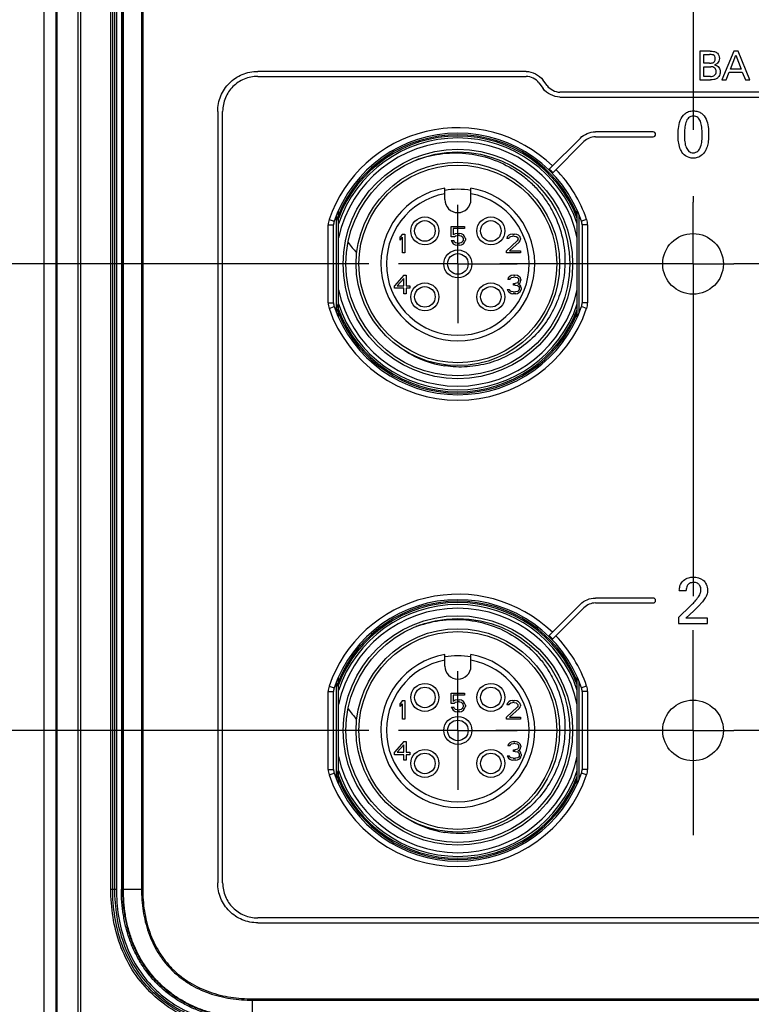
# Model space of a CAD drawing. Header units: inches. Extents: x 0 to 34, y 0 to 22.
# Tile 5 of 88: x 9.8 to 11.3, y 8.8 to 10.8. Entities that reach past the tile are written whole.
import ezdxf

# ---------------------------------------------------------------- set-up
doc = ezdxf.new("R2010")
doc.units = ezdxf.units.IN
doc.header["$LTSCALE"] = 1.87
doc.header["$MEASUREMENT"] = 0
doc.linetypes.add('CENTER', pattern=[0.6, 0.375, -0.075, 0.075, -0.075])
doc.layers.get('0').update_dxf_attribs({"linetype": 'CONTINUOUS'})
for name, color, linetype in [('02___PRT_ALL_AXES', 7, 'CONTINUOUS'), ('DEFAULT_1', 7, 'CENTER'), ('DIMENSIONS', 7, 'CONTINUOUS')]:
    doc.layers.add(name, color=color, linetype=linetype)
doc.styles.get("Standard").update_dxf_attribs({"font": 'txt', "width": 0.8})
doc.dimstyles.new('DIMSTYLE_1', dxfattribs={"dimtxt": 0.125, "dimasz": 0.18, "dimexe": 0.125, "dimexo": 0.0625, "dimgap": 0.03125, "dimtad": 0, "dimtih": 1, "dimtoh": 1, "dimdsep": 46, "dimtxsty": 'STANDARD', "dimblk": '_FILLED', "dimblk1": '_FILLED', "dimblk2": '_FILLED', "dimcen": 0.09, "dimadec": 0, "dimazin": 0, "dimtp": 0.001, "dimtm": 0.001, "dimtfac": 1, "dimtofl": 0, "dimtmove": 0, "dimatfit": 3, "dimldrblk": '_FILLED', "dimfxl": 1, "dimtolj": 1, "dimarcsym": 0})

# ---------------------------------------------------------------- blocks, each defined once
blk = doc.blocks.new('*D18')
at = {"layer": 'DIMENSIONS', "color": 2, "linetype": 'CONTINUOUS'}
blk.add_line((10.5107, 10.3279), (9.1374, 10.3279), dxfattribs=at)
at = {"layer": 'DIMENSIONS', "color": 2, "linetype": 'CONTINUOUS', "insert": (9.0749, 10.3904), "char_height": 0.125, "width": 1.125, "attachment_point": 3, "line_spacing_factor": 0.9}
blk.add_mtext('107{\\Ftxt.shx;\\W1.000000;\\H0.125000; }[4.213]', dxfattribs=at)
blk = doc.blocks.new('_FILLED')
at = {"color": 0, "linetype": 'BYBLOCK'}
blk.add_solid([(0, 0), (-1, 0.174), (-1, -0.174)], dxfattribs=at)
blk = doc.blocks.new('*D19')
at = {"layer": 'DIMENSIONS', "color": 2, "linetype": 'CONTINUOUS'}
blk.add_line((10.5107, 9.3436), (9.1374, 9.3436), dxfattribs=at)
at = {"layer": 'DIMENSIONS', "color": 2, "linetype": 'CONTINUOUS', "insert": (9.0749, 9.4061), "char_height": 0.125, "width": 1.125, "attachment_point": 3, "line_spacing_factor": 0.9}
blk.add_mtext('132{\\Ftxt.shx;\\W1.000000;\\H0.125000; }[5.197]', dxfattribs=at)
blk = doc.blocks.new('*D20')
at = {"layer": 'DIMENSIONS', "color": 2, "linetype": 'CONTINUOUS'}
blk.add_line((10.3828, 8.32), (9.1374, 8.32), dxfattribs=at)
at = {"layer": 'DIMENSIONS', "color": 2, "linetype": 'CONTINUOUS', "insert": (9.0749, 8.3825), "char_height": 0.125, "width": 1.125, "attachment_point": 3, "line_spacing_factor": 0.9}
blk.add_mtext('158{\\Ftxt.shx;\\W1.000000;\\H0.125000; }[6.220]', dxfattribs=at)
blk = doc.blocks.new('*D21')
at = {"layer": 'DIMENSIONS', "color": 2, "linetype": 'CONTINUOUS'}
blk.add_line((10.5524, 8.0355), (9.1374, 8.0355), dxfattribs=at)
at = {"layer": 'DIMENSIONS', "color": 2, "linetype": 'CONTINUOUS', "insert": (9.0749, 8.098), "char_height": 0.125, "width": 1.425, "attachment_point": 3, "line_spacing_factor": 0.9}
blk.add_mtext('165.23{\\Ftxt.shx;\\W1.000000;\\H0.125000; }[6.505]', dxfattribs=at)

msp = doc.modelspace()

# ---------------------------------------------------------------- linework, layer by layer
at = {"color": 7, "linetype": 'CONTINUOUS'}
for p, q in [((9.8249, 15.3115), (9.8249, 8.5726)), ((9.8509, 8.5986), (9.8509, 15.2855)), ((9.8532, 8.5986), (9.8532, 15.2854)), ((9.8967, 15.2854), (9.8967, 8.5986)), ((9.9022, 15.2854), (9.9022, 8.5986)), ((9.9661, 9.009), (9.9661, 14.8751)), ((9.97, 9.009), (9.97, 14.8751)), ((9.9739, 14.8751), (9.9739, 9.009)), ((9.9778, 14.8751), (9.9778, 9.009)), ((9.9883, 14.8751), (9.9883, 9.009)), ((9.9914, 9.009), (9.9914, 14.8751)), ((9.9926, 9.009), (9.9926, 14.8751)), ((10.0307, 14.8751), (10.0307, 9.009)), ((10.0334, 14.8751), (10.0334, 9.009)), ((11.2305, 10.7767), (11.209, 10.7767)), ((11.209, 10.7767), (11.209, 10.7166)), ((11.2171, 10.7699), (11.2291, 10.7699)), ((11.2171, 10.7513), (11.2171, 10.7699)), ((11.2807, 10.7767), (11.2554, 10.7166)), ((11.2731, 10.739), (11.2848, 10.7685)), ((11.2896, 10.7767), (11.2807, 10.7767)), ((11.2848, 10.7685), (11.2958, 10.739)), ((11.3139, 10.7166), (11.2896, 10.7767)), ((11.2288, 10.7513), (11.2171, 10.7513)), ((11.2171, 10.7441), (11.2317, 10.7441)), ((11.2171, 10.7233), (11.2171, 10.7441)), ((10.8421, 10.7342), (10.276, 10.7341)), ((10.276, 10.7237), (10.8421, 10.7237)), ((11.2313, 10.7233), (11.2171, 10.7233)), ((11.2639, 10.7166), (11.2704, 10.7322)), ((11.2704, 10.7322), (11.2983, 10.7322)), ((11.2958, 10.739), (11.2731, 10.739)), ((11.2983, 10.7322), (11.3048, 10.7166)), ((10.8692, 10.71), (10.878, 10.6979)), ((10.8864, 10.7041), (10.8776, 10.7161)), ((11.209, 10.7166), (11.2309, 10.7166)), ((11.2554, 10.7166), (11.2639, 10.7166)), ((11.3048, 10.7166), (11.3139, 10.7166)), ((11.782, 10.6903), (10.9135, 10.6903)), ((10.9135, 10.6799), (11.782, 10.6799)), ((10.1916, 10.6498), (10.1916, 9.022)), ((10.202, 9.022), (10.202, 10.6498)), ((11.11, 10.6066), (10.9883, 10.6066)), ((10.9883, 10.5961), (11.11, 10.5961)), ((10.9568, 10.5935), (10.8911, 10.5278)), ((10.8985, 10.5204), (10.9642, 10.5861)), ((10.6707, 10.4637), (10.6707, 10.4879)), ((10.7258, 10.4637), (10.7258, 10.4879)), ((10.4423, 10.2251), (10.4423, 10.4306)), ((10.4459, 10.4309), (10.4457, 10.4304)), ((10.4462, 10.2158), (10.4462, 10.4399)), ((10.9502, 10.2158), (10.9502, 10.4399)), ((10.9541, 10.2251), (10.9541, 10.4306)), ((10.4246, 10.4101), (10.4361, 10.4101)), ((10.4246, 10.2456), (10.4246, 10.4101)), ((10.4265, 10.4215), (10.4374, 10.4178)), ((10.4361, 10.2456), (10.4361, 10.4101)), ((10.9699, 10.4215), (10.959, 10.4178)), ((10.9718, 10.4101), (10.9603, 10.4101)), ((10.9603, 10.4101), (10.9603, 10.2456)), ((10.9718, 10.4101), (10.9718, 10.2456)), ((10.5811, 10.3908), (10.5762, 10.385)), ((10.5811, 10.3908), (10.586, 10.3908)), ((10.586, 10.3908), (10.586, 10.3515)), ((10.6844, 10.4066), (10.7123, 10.4066)), ((10.6844, 10.3848), (10.6844, 10.4066)), ((10.7123, 10.4024), (10.6885, 10.4024)), ((10.6885, 10.4024), (10.6885, 10.389)), ((10.6926, 10.3915), (10.6885, 10.389)), ((10.6967, 10.3924), (10.6926, 10.3915)), ((10.6935, 10.3873), (10.6967, 10.3882)), ((10.6967, 10.3924), (10.7017, 10.3924)), ((10.7017, 10.3882), (10.6967, 10.3882)), ((10.7058, 10.3915), (10.7017, 10.3924)), ((10.7017, 10.3882), (10.7049, 10.3873)), ((10.7099, 10.389), (10.7058, 10.3915)), ((10.7123, 10.3857), (10.7099, 10.389)), ((10.7123, 10.4066), (10.7123, 10.4024)), ((10.8055, 10.3883), (10.8022, 10.385)), ((10.8088, 10.39), (10.8055, 10.3883)), ((10.8145, 10.3908), (10.8088, 10.39)), ((10.8145, 10.3908), (10.8178, 10.3908)), ((10.8227, 10.39), (10.8178, 10.3908)), ((10.826, 10.3883), (10.8227, 10.39)), ((10.8293, 10.385), (10.826, 10.3883)), ((10.5762, 10.3783), (10.5762, 10.385)), ((10.5762, 10.3783), (10.5811, 10.3841)), ((10.5811, 10.3515), (10.5811, 10.3841)), ((10.6902, 10.3848), (10.6844, 10.3848)), ((10.6844, 10.3773), (10.6894, 10.3773)), ((10.6844, 10.3773), (10.6861, 10.3739)), ((10.6861, 10.3739), (10.6885, 10.3706)), ((10.6885, 10.3706), (10.6926, 10.3681)), ((10.691, 10.3739), (10.6894, 10.3773)), ((10.6902, 10.3848), (10.6935, 10.3873)), ((10.6935, 10.3723), (10.691, 10.3739)), ((10.6926, 10.3681), (10.6967, 10.3672)), ((10.6967, 10.3714), (10.6935, 10.3723)), ((10.6967, 10.3714), (10.7017, 10.3714)), ((10.7017, 10.3672), (10.6967, 10.3672)), ((10.7049, 10.3723), (10.7017, 10.3714)), ((10.7017, 10.3672), (10.7058, 10.3681)), ((10.7049, 10.3873), (10.7074, 10.3857)), ((10.7074, 10.3739), (10.7049, 10.3723)), ((10.7058, 10.3681), (10.7099, 10.3706)), ((10.7074, 10.3857), (10.709, 10.3831)), ((10.709, 10.3764), (10.7074, 10.3739)), ((10.709, 10.3831), (10.7099, 10.3806)), ((10.7099, 10.379), (10.709, 10.3764)), ((10.7099, 10.379), (10.7099, 10.3806)), ((10.7099, 10.3706), (10.7123, 10.3739)), ((10.714, 10.3815), (10.7123, 10.3857)), ((10.7123, 10.3739), (10.714, 10.3781)), ((10.714, 10.3815), (10.714, 10.3781)), ((10.8235, 10.3766), (10.8006, 10.3557)), ((10.8022, 10.385), (10.8014, 10.3816)), ((10.8055, 10.3816), (10.8014, 10.3816)), ((10.8055, 10.3816), (10.8071, 10.3841)), ((10.8071, 10.3841), (10.8096, 10.3858)), ((10.8071, 10.3557), (10.8276, 10.3741)), ((10.8096, 10.3858), (10.8137, 10.3867)), ((10.817, 10.3867), (10.8137, 10.3867)), ((10.817, 10.3867), (10.8211, 10.3858)), ((10.8211, 10.3858), (10.8235, 10.3841)), ((10.8235, 10.3841), (10.8252, 10.3816)), ((10.8252, 10.38), (10.8235, 10.3766)), ((10.8252, 10.38), (10.8252, 10.3816)), ((10.8276, 10.3741), (10.8293, 10.3766)), ((10.8301, 10.3816), (10.8293, 10.385)), ((10.8293, 10.3766), (10.8301, 10.38)), ((10.8301, 10.3816), (10.8301, 10.38)), ((10.586, 10.3515), (10.5811, 10.3515)), ((10.8006, 10.3515), (10.8006, 10.3557)), ((10.8301, 10.3515), (10.8006, 10.3515)), ((10.8071, 10.3557), (10.8301, 10.3557)), ((10.8301, 10.3557), (10.8301, 10.3515)), ((10.584, 10.3042), (10.5644, 10.2816)), ((10.5701, 10.2816), (10.584, 10.2975)), ((10.584, 10.3042), (10.589, 10.3042)), ((10.584, 10.2816), (10.584, 10.2975)), ((10.589, 10.3042), (10.589, 10.2816)), ((10.8042, 10.2984), (10.8034, 10.295)), ((10.8075, 10.295), (10.8034, 10.295)), ((10.8075, 10.3017), (10.8042, 10.2984)), ((10.8107, 10.3034), (10.8075, 10.3017)), ((10.8075, 10.295), (10.8091, 10.2975)), ((10.8091, 10.2975), (10.8116, 10.2992)), ((10.8165, 10.3042), (10.8107, 10.3034)), ((10.8116, 10.2992), (10.8157, 10.3)), ((10.8189, 10.3), (10.8157, 10.3)), ((10.8157, 10.2866), (10.8189, 10.2866)), ((10.8157, 10.2833), (10.8157, 10.2866)), ((10.8165, 10.3042), (10.8181, 10.3042)), ((10.8239, 10.3034), (10.8181, 10.3042)), ((10.8189, 10.3), (10.823, 10.2992)), ((10.8239, 10.2883), (10.8189, 10.2866)), ((10.823, 10.2992), (10.8255, 10.2975)), ((10.8271, 10.3017), (10.8239, 10.3034)), ((10.8255, 10.29), (10.8239, 10.2883)), ((10.8255, 10.2975), (10.8271, 10.295)), ((10.8271, 10.2933), (10.8255, 10.29)), ((10.8255, 10.285), (10.8288, 10.2875)), ((10.8296, 10.2833), (10.8255, 10.285)), ((10.8304, 10.2984), (10.8271, 10.3017)), ((10.8271, 10.2933), (10.8271, 10.295)), ((10.8288, 10.2875), (10.8304, 10.29)), ((10.8312, 10.295), (10.8304, 10.2984)), ((10.8304, 10.29), (10.8312, 10.2933)), ((10.8312, 10.295), (10.8312, 10.2933)), ((10.5644, 10.2766), (10.5644, 10.2816)), ((10.584, 10.2766), (10.5644, 10.2766)), ((10.5701, 10.2816), (10.584, 10.2816)), ((10.584, 10.2649), (10.584, 10.2766)), ((10.589, 10.2649), (10.584, 10.2649)), ((10.589, 10.2816), (10.5972, 10.2816)), ((10.5972, 10.2766), (10.589, 10.2766)), ((10.589, 10.2766), (10.589, 10.2649)), ((10.5972, 10.2816), (10.5972, 10.2766)), ((10.8025, 10.2741), (10.8066, 10.2741)), ((10.8025, 10.2741), (10.8034, 10.2716)), ((10.8034, 10.2716), (10.805, 10.2691)), ((10.805, 10.2691), (10.8075, 10.2674)), ((10.8075, 10.2724), (10.8066, 10.2741)), ((10.8091, 10.2707), (10.8075, 10.2724)), ((10.8075, 10.2674), (10.8107, 10.2657)), ((10.8107, 10.2699), (10.8091, 10.2707)), ((10.8148, 10.2691), (10.8107, 10.2699)), ((10.8107, 10.2657), (10.814, 10.2649)), ((10.8206, 10.2649), (10.814, 10.2649)), ((10.8148, 10.2691), (10.8198, 10.2691)), ((10.8189, 10.2833), (10.8157, 10.2833)), ((10.8189, 10.2833), (10.8239, 10.2825)), ((10.8239, 10.2699), (10.8198, 10.2691)), ((10.8206, 10.2649), (10.8239, 10.2657)), ((10.8239, 10.2825), (10.8263, 10.2808)), ((10.8255, 10.2707), (10.8239, 10.2699)), ((10.8239, 10.2657), (10.8271, 10.2674)), ((10.8271, 10.2724), (10.8255, 10.2707)), ((10.8263, 10.2808), (10.828, 10.2774)), ((10.828, 10.2741), (10.8271, 10.2724)), ((10.8271, 10.2674), (10.8296, 10.2691)), ((10.828, 10.2741), (10.828, 10.2774)), ((10.8312, 10.2808), (10.8296, 10.2833)), ((10.8296, 10.2691), (10.8312, 10.2716)), ((10.8321, 10.2774), (10.8312, 10.2808)), ((10.8312, 10.2716), (10.8321, 10.2741)), ((10.8321, 10.2774), (10.8321, 10.2741)), ((10.4246, 10.2456), (10.4361, 10.2456)), ((10.9718, 10.2456), (10.9603, 10.2456)), ((10.4265, 10.2342), (10.4374, 10.2379)), ((10.4435, 10.231), (10.4436, 10.2306)), ((10.4448, 10.2357), (10.445, 10.2351)), ((10.9699, 10.2342), (10.959, 10.2379)), ((10.671, 10.1127), (10.6713, 10.115)), ((11.11, 9.6229), (10.9883, 9.6229)), ((11.1654, 9.639), (11.18, 9.639)), ((10.9568, 9.6098), (10.8911, 9.5441)), ((10.8985, 9.5368), (10.9642, 9.6024)), ((10.9883, 9.6125), (11.11, 9.6125)), ((11.1891, 9.6065), (11.164, 9.5818)), ((11.164, 9.5818), (11.164, 9.5692)), ((11.1794, 9.5802), (11.1962, 9.5961)), ((11.2251, 9.5802), (11.1794, 9.5802)), ((11.2251, 9.5692), (11.2251, 9.5802)), ((11.164, 9.5692), (11.2251, 9.5692)), ((10.6707, 9.4794), (10.6707, 9.5037)), ((10.7258, 9.4794), (10.7258, 9.5037)), ((10.4462, 9.2315), (10.4462, 9.4557)), ((10.9502, 9.2315), (10.9502, 9.4557)), ((10.4265, 9.4373), (10.4374, 9.4335)), ((10.4423, 9.2408), (10.4423, 9.4464)), ((10.4459, 9.4466), (10.4457, 9.4462)), ((10.9541, 9.2408), (10.9541, 9.4464)), ((10.9699, 9.4373), (10.959, 9.4335)), ((10.4246, 9.4258), (10.4361, 9.4258)), ((10.4246, 9.2614), (10.4246, 9.4258)), ((10.4361, 9.2614), (10.4361, 9.4258)), ((10.6844, 9.4223), (10.7123, 9.4223)), ((10.6844, 9.4006), (10.6844, 9.4223)), ((10.7123, 9.4182), (10.6885, 9.4182)), ((10.6885, 9.4182), (10.6885, 9.4048)), ((10.7123, 9.4223), (10.7123, 9.4182)), ((10.9718, 9.4258), (10.9603, 9.4258)), ((10.9603, 9.4258), (10.9603, 9.2614)), ((10.9718, 9.4258), (10.9718, 9.2614)), ((10.5811, 9.4066), (10.5762, 9.4007)), ((10.5762, 9.394), (10.5762, 9.4007)), ((10.5762, 9.394), (10.5811, 9.3999)), ((10.5811, 9.4066), (10.586, 9.4066)), ((10.5811, 9.3672), (10.5811, 9.3999)), ((10.586, 9.4066), (10.586, 9.3672)), ((10.6902, 9.4006), (10.6844, 9.4006)), ((10.6844, 9.393), (10.6894, 9.393)), ((10.6844, 9.393), (10.6861, 9.3897)), ((10.6926, 9.4073), (10.6885, 9.4048)), ((10.691, 9.3897), (10.6894, 9.393)), ((10.6902, 9.4006), (10.6935, 9.4031)), ((10.6967, 9.4081), (10.6926, 9.4073)), ((10.6935, 9.4031), (10.6967, 9.4039)), ((10.6967, 9.4081), (10.7017, 9.4081)), ((10.7017, 9.4039), (10.6967, 9.4039)), ((10.7058, 9.4073), (10.7017, 9.4081)), ((10.7017, 9.4039), (10.7049, 9.4031)), ((10.7049, 9.4031), (10.7074, 9.4014)), ((10.7099, 9.4048), (10.7058, 9.4073)), ((10.7074, 9.4014), (10.709, 9.3989)), ((10.709, 9.3922), (10.7074, 9.3897)), ((10.709, 9.3989), (10.7099, 9.3964)), ((10.7099, 9.3947), (10.709, 9.3922)), ((10.7123, 9.4014), (10.7099, 9.4048)), ((10.7099, 9.3947), (10.7099, 9.3964)), ((10.714, 9.3972), (10.7123, 9.4014)), ((10.7123, 9.3897), (10.714, 9.3939)), ((10.714, 9.3972), (10.714, 9.3939)), ((10.8235, 9.3924), (10.8006, 9.3714)), ((10.8022, 9.4007), (10.8014, 9.3974)), ((10.8055, 9.3974), (10.8014, 9.3974)), ((10.8055, 9.4041), (10.8022, 9.4007)), ((10.8088, 9.4058), (10.8055, 9.4041)), ((10.8055, 9.3974), (10.8071, 9.3999)), ((10.8071, 9.3999), (10.8096, 9.4016)), ((10.8145, 9.4066), (10.8088, 9.4058)), ((10.8096, 9.4016), (10.8137, 9.4024)), ((10.817, 9.4024), (10.8137, 9.4024)), ((10.8145, 9.4066), (10.8178, 9.4066)), ((10.817, 9.4024), (10.8211, 9.4016)), ((10.8227, 9.4058), (10.8178, 9.4066)), ((10.8211, 9.4016), (10.8235, 9.3999)), ((10.826, 9.4041), (10.8227, 9.4058)), ((10.8235, 9.3999), (10.8252, 9.3974)), ((10.8252, 9.3957), (10.8235, 9.3924)), ((10.8252, 9.3957), (10.8252, 9.3974)), ((10.8293, 9.4007), (10.826, 9.4041)), ((10.8276, 9.3898), (10.8293, 9.3924)), ((10.8301, 9.3974), (10.8293, 9.4007)), ((10.8293, 9.3924), (10.8301, 9.3957)), ((10.8301, 9.3974), (10.8301, 9.3957)), ((10.6861, 9.3897), (10.6885, 9.3863)), ((10.6885, 9.3863), (10.6926, 9.3838)), ((10.6935, 9.388), (10.691, 9.3897)), ((10.6926, 9.3838), (10.6967, 9.383)), ((10.6967, 9.3872), (10.6935, 9.388)), ((10.6967, 9.3872), (10.7017, 9.3872)), ((10.7017, 9.383), (10.6967, 9.383)), ((10.7049, 9.388), (10.7017, 9.3872)), ((10.7017, 9.383), (10.7058, 9.3838)), ((10.7074, 9.3897), (10.7049, 9.388)), ((10.7058, 9.3838), (10.7099, 9.3863)), ((10.7099, 9.3863), (10.7123, 9.3897)), ((10.8006, 9.3672), (10.8006, 9.3714)), ((10.8071, 9.3714), (10.8276, 9.3898)), ((10.8071, 9.3714), (10.8301, 9.3714)), ((10.8301, 9.3714), (10.8301, 9.3672)), ((10.586, 9.3672), (10.5811, 9.3672)), ((10.8301, 9.3672), (10.8006, 9.3672)), ((10.584, 9.32), (10.5644, 9.2974)), ((10.5701, 9.2974), (10.584, 9.3133)), ((10.584, 9.32), (10.589, 9.32)), ((10.584, 9.2974), (10.584, 9.3133)), ((10.589, 9.32), (10.589, 9.2974)), ((10.8042, 9.3141), (10.8034, 9.3108)), ((10.8075, 9.3108), (10.8034, 9.3108)), ((10.8075, 9.3175), (10.8042, 9.3141)), ((10.8107, 9.3191), (10.8075, 9.3175)), ((10.8075, 9.3108), (10.8091, 9.3133)), ((10.8091, 9.3133), (10.8116, 9.315)), ((10.8165, 9.32), (10.8107, 9.3191)), ((10.8116, 9.315), (10.8157, 9.3158)), ((10.8189, 9.3158), (10.8157, 9.3158)), ((10.8165, 9.32), (10.8181, 9.32)), ((10.8239, 9.3191), (10.8181, 9.32)), ((10.8189, 9.3158), (10.823, 9.315)), ((10.823, 9.315), (10.8255, 9.3133)), ((10.8271, 9.3175), (10.8239, 9.3191)), ((10.8255, 9.3133), (10.8271, 9.3108)), ((10.8271, 9.3091), (10.8255, 9.3057)), ((10.8304, 9.3141), (10.8271, 9.3175)), ((10.8271, 9.3091), (10.8271, 9.3108)), ((10.8312, 9.3108), (10.8304, 9.3141)), ((10.8304, 9.3057), (10.8312, 9.3091)), ((10.8312, 9.3108), (10.8312, 9.3091)), ((10.5644, 9.2923), (10.5644, 9.2974)), ((10.584, 9.2923), (10.5644, 9.2923)), ((10.5701, 9.2974), (10.584, 9.2974)), ((10.584, 9.2806), (10.584, 9.2923)), ((10.589, 9.2974), (10.5972, 9.2974)), ((10.5972, 9.2923), (10.589, 9.2923)), ((10.589, 9.2923), (10.589, 9.2806)), ((10.5972, 9.2974), (10.5972, 9.2923)), ((10.8025, 9.2898), (10.8066, 9.2898)), ((10.8025, 9.2898), (10.8034, 9.2873)), ((10.8034, 9.2873), (10.805, 9.2848)), ((10.8075, 9.2882), (10.8066, 9.2898)), ((10.8091, 9.2865), (10.8075, 9.2882)), ((10.8107, 9.2856), (10.8091, 9.2865)), ((10.8157, 9.3024), (10.8189, 9.3024)), ((10.8157, 9.299), (10.8157, 9.3024)), ((10.8189, 9.299), (10.8157, 9.299)), ((10.8239, 9.3041), (10.8189, 9.3024)), ((10.8189, 9.299), (10.8239, 9.2982)), ((10.8255, 9.3057), (10.8239, 9.3041)), ((10.8239, 9.2982), (10.8263, 9.2965)), ((10.8255, 9.2865), (10.8239, 9.2856)), ((10.8255, 9.3007), (10.8288, 9.3032)), ((10.8296, 9.299), (10.8255, 9.3007)), ((10.8271, 9.2882), (10.8255, 9.2865)), ((10.8263, 9.2965), (10.828, 9.2932)), ((10.828, 9.2898), (10.8271, 9.2882)), ((10.828, 9.2898), (10.828, 9.2932)), ((10.8288, 9.3032), (10.8304, 9.3057)), ((10.8312, 9.2965), (10.8296, 9.299)), ((10.8296, 9.2848), (10.8312, 9.2873)), ((10.8321, 9.2932), (10.8312, 9.2965)), ((10.8312, 9.2873), (10.8321, 9.2898)), ((10.8321, 9.2932), (10.8321, 9.2898)), ((10.589, 9.2806), (10.584, 9.2806)), ((10.805, 9.2848), (10.8075, 9.2831)), ((10.8075, 9.2831), (10.8107, 9.2815)), ((10.8148, 9.2848), (10.8107, 9.2856)), ((10.8107, 9.2815), (10.814, 9.2806)), ((10.8206, 9.2806), (10.814, 9.2806)), ((10.8148, 9.2848), (10.8198, 9.2848)), ((10.8239, 9.2856), (10.8198, 9.2848)), ((10.8206, 9.2806), (10.8239, 9.2815)), ((10.8239, 9.2815), (10.8271, 9.2831)), ((10.8271, 9.2831), (10.8296, 9.2848)), ((10.4246, 9.2614), (10.4361, 9.2614)), ((10.4265, 9.2499), (10.4374, 9.2537)), ((10.4435, 9.2467), (10.4436, 9.2463)), ((10.4448, 9.2514), (10.445, 9.2509)), ((10.9699, 9.2499), (10.959, 9.2537)), ((10.9718, 9.2614), (10.9603, 9.2614)), ((10.671, 9.1285), (10.6713, 9.1307)), ((9.9661, 9.009), (9.9778, 9.009)), ((9.9883, 9.009), (10.0334, 9.009)), ((12.4215, 8.948), (10.276, 8.948)), ((10.276, 8.9376), (12.4215, 8.9376)), ((10.2651, 8.7772), (12.4305, 8.7772)), ((10.2651, 8.7772), (10.2651, 8.7745)), ((10.2651, 8.7745), (12.4305, 8.7745)), ((10.2651, 8.7321), (10.2651, 8.7745))]:
    msp.add_line(p, q, dxfattribs=at)
for centre, radius in [((10.6982, 10.3279), 0.2421), ((10.6982, 10.3279), 0.2362), ((10.6982, 10.3279), 0.2146), ((10.6982, 10.3279), 0.2087), ((10.6286, 10.3975), 0.0295), ((10.6286, 10.3975), 0.0217), ((10.7678, 10.3975), 0.0295), ((10.7678, 10.3975), 0.0217), ((11.1943, 10.3279), 0.064), ((10.6982, 10.3279), 0.0295), ((10.6982, 10.3279), 0.0217), ((10.6286, 10.2583), 0.0295), ((10.7678, 10.2583), 0.0295), ((10.6286, 10.2583), 0.0217), ((10.7678, 10.2583), 0.0217), ((10.6982, 9.3436), 0.2421), ((10.6982, 9.3436), 0.2362), ((10.6982, 9.3436), 0.2146), ((10.6982, 9.3436), 0.2087), ((10.6286, 9.4132), 0.0295), ((10.6286, 9.4132), 0.0217), ((10.7678, 9.4132), 0.0295), ((10.7678, 9.4132), 0.0217), ((11.1943, 9.3436), 0.064), ((10.6982, 9.3436), 0.0295), ((10.6982, 9.3436), 0.0217), ((10.6286, 9.274), 0.0295), ((10.6286, 9.274), 0.0217), ((10.7678, 9.274), 0.0295), ((10.7678, 9.274), 0.0217)]:
    msp.add_circle(centre, radius, dxfattribs=at)
for centre, radius, start, end in [((10.6982, 10.3279), 0.2874, 45.9957, 160.9759), ((10.6982, 10.3279), 0.2759, 19.0241, 160.9759), ((10.6982, 10.3279), 0.2725, 22.3967, 157.6033), ((10.6982, 10.3279), 0.2697, 20.8836, 159.1164), ((11.11, 10.6013), 0.00521, 0.0209, 89.9791), ((11.11, 10.6014), 0.00521, 270.0209, 359.9791), ((10.6982, 10.3279), 0.2657, 18.5317, 161.4683), ((10.6982, 10.3279), 0.2579, 12.2856, 167.7144), ((10.6926, 10.3276), 0.2344, 109.0274, 110.693), ((10.6928, 10.327), 0.2351, 108.1567, 109.0278), ((10.6982, 10.3279), 0.2778, 43.8798, 46.0301), ((10.6982, 10.3279), 0.2874, 19.0241, 43.9172), ((10.6982, 10.3279), 0.1624, 99.7702, 80.2298), ((10.6982, 10.3279), 0.1506, 100.5449, 79.4551), ((10.6982, 10.3279), 0.1575, 79.9197, 100.0803), ((10.6982, 10.4637), 0.0276, 180, 360), ((10.7361, 10.3235), 0.3091, 159.6955, 161.912), ((10.6973, 10.3282), 0.2715, 157.8781, 158.3844), ((10.6975, 10.3281), 0.2718, 157.5965, 157.7742), ((10.4597, 10.4101), 0.0351, 160.964, 180.0119), ((10.4597, 10.4101), 0.0236, 160.9607, 180.0151), ((10.6965, 10.3285), 0.2707, 159.0768, 159.8866), ((10.697, 10.3283), 0.2712, 158.3843, 159.0768), ((10.9368, 10.4101), 0.0236, 359.9848, 19.0394), ((10.9368, 10.4101), 0.0351, 359.9881, 19.0361), ((10.6279, 10.4904), 0.1992, 215.8698, 216.0688), ((10.6421, 10.501), 0.2169, 216.1167, 223.569), ((10.6982, 10.3279), 0.2579, 192.2856, 347.7144), ((10.4597, 10.2456), 0.0351, 179.9881, 199.0361), ((10.4597, 10.2456), 0.0236, 179.9848, 199.0394), ((10.6968, 10.3274), 0.2682, 198.3954, 200.1207), ((10.7054, 10.3306), 0.2773, 198.4646, 200.0113), ((10.6982, 10.3279), 0.2657, 198.5317, 341.4683), ((10.9368, 10.2456), 0.0236, 340.9606, 0.0152), ((10.9368, 10.2456), 0.0351, 340.9639, 0.0119), ((10.6982, 10.3279), 0.2874, 199.0241, 340.9759), ((10.6982, 10.3279), 0.2759, 199.0241, 340.9759), ((10.6965, 10.3272), 0.2707, 200.1134, 200.8241), ((10.6971, 10.3275), 0.2714, 200.9225, 202.1263), ((10.6974, 10.3276), 0.2689, 200.1202, 200.7966), ((10.7054, 10.3306), 0.2774, 200.1289, 200.7846), ((10.6975, 10.3276), 0.2718, 202.126, 202.4033), ((10.6982, 10.3279), 0.2697, 200.8836, 339.1164), ((10.6982, 10.3279), 0.2725, 202.3967, 337.6033), ((10.7032, 10.326), 0.2156, 237.0885, 261.418), ((10.6982, 9.3436), 0.2874, 46.0778, 160.9759), ((10.6982, 9.3436), 0.2759, 19.0241, 160.9759), ((11.11, 9.6177), 0.00521, 0.0209, 89.9791), ((10.6982, 9.3436), 0.2725, 22.3967, 157.6033), ((10.6982, 9.3436), 0.2697, 20.8836, 159.1164), ((10.6982, 9.3436), 0.2657, 18.5317, 161.4683), ((10.6982, 9.3436), 0.2579, 12.2856, 167.7144), ((11.11, 9.6177), 0.00521, 270.0209, 359.9791), ((10.6926, 9.3434), 0.2344, 109.0274, 110.693), ((10.6928, 9.3427), 0.2351, 108.1567, 109.0278), ((10.8946, 9.5407), 0.00489, 135.0188, 140.0891), ((10.6982, 9.3436), 0.2778, 43.9687, 46.1111), ((10.8952, 9.5401), 0.00467, 309.8356, 314.9995), ((10.6982, 9.3436), 0.2874, 19.0241, 43.9992), ((10.6982, 9.3436), 0.1624, 99.7702, 80.2298), ((10.6982, 9.3436), 0.1575, 79.9197, 100.0803), ((10.6982, 9.3436), 0.1506, 100.5449, 79.4551), ((10.6982, 9.4794), 0.0276, 180, 360), ((10.4597, 9.4258), 0.0351, 160.964, 180.0119), ((10.4597, 9.4258), 0.0236, 160.9607, 180.0151), ((10.7361, 9.3393), 0.3091, 159.6955, 161.912), ((10.6965, 9.3442), 0.2707, 159.0768, 159.8866), ((10.697, 9.3441), 0.2712, 158.3843, 159.0768), ((10.6973, 9.3439), 0.2715, 157.8781, 158.3844), ((10.6975, 9.3438), 0.2718, 157.5965, 157.7742), ((10.9368, 9.4258), 0.0236, 359.9848, 19.0394), ((10.9368, 9.4258), 0.0351, 359.9881, 19.0361), ((10.6279, 9.5061), 0.1992, 215.8698, 216.0688), ((10.6421, 9.5167), 0.2169, 216.1167, 223.569), ((10.6982, 9.3436), 0.2579, 192.2856, 347.7144), ((10.4597, 9.2614), 0.0351, 179.9881, 199.0361), ((10.6982, 9.3436), 0.2874, 199.0241, 340.9759), ((10.4597, 9.2614), 0.0236, 179.9848, 199.0394), ((10.6982, 9.3436), 0.2759, 199.0241, 340.9759), ((10.6968, 9.3431), 0.2682, 198.3954, 200.1207), ((10.7054, 9.3463), 0.2773, 198.4646, 200.0113), ((10.6965, 9.343), 0.2707, 200.1134, 200.8241), ((10.6971, 9.3432), 0.2714, 200.9225, 202.1263), ((10.6974, 9.3434), 0.2689, 200.1202, 200.7966), ((10.7054, 9.3463), 0.2774, 200.1289, 200.7846), ((10.6982, 9.3436), 0.2657, 198.5317, 341.4683), ((10.6982, 9.3436), 0.2697, 200.8836, 339.1164), ((10.9368, 9.2614), 0.0236, 340.9606, 0.0152), ((10.9368, 9.2614), 0.0351, 340.9639, 0.0119), ((10.6975, 9.3434), 0.2718, 202.126, 202.4033), ((10.6982, 9.3436), 0.2725, 202.3967, 337.6033), ((10.7032, 9.3417), 0.2156, 237.0885, 261.418)]:
    msp.add_arc(centre, radius, start, end, dxfattribs=at)
for points, knots in [([(11.2413, 10.7608), (11.2413, 10.7626), (11.2407, 10.766), (11.237, 10.7691), (11.233, 10.7698), (11.2304, 10.7699), (11.2291, 10.7699)], [0, 0, 0, 0, 0.309764, 0.545727, 0.780151, 1, 1, 1, 1]), ([(11.2305, 10.7767), (11.2335, 10.7767), (11.239, 10.7767), (11.244, 10.774), (11.2457, 10.7723)], [0, 0, 0, 0, 0.554971, 1, 1, 1, 1]), ([(11.2499, 10.7615), (11.2499, 10.7595), (11.2493, 10.7557), (11.2457, 10.7506), (11.242, 10.7488), (11.2398, 10.748)], [0, 0, 0, 0, 0.34428, 0.61065, 1, 1, 1, 1]), ([(11.2457, 10.7723), (11.247, 10.771), (11.2493, 10.7677), (11.2499, 10.7637), (11.2499, 10.7615)], [0, 0, 0, 0, 0.464491, 1, 1, 1, 1]), ([(11.2288, 10.7513), (11.2312, 10.7513), (11.2354, 10.7516), (11.2404, 10.7552), (11.2413, 10.7589), (11.2413, 10.7608)], [0, 0, 0, 0, 0.41829, 0.677882, 1, 1, 1, 1]), ([(11.2432, 10.7337), (11.2432, 10.7364), (11.2409, 10.7425), (11.2347, 10.7441), (11.2317, 10.7441)], [0, 0, 0, 0, 0.471664, 1, 1, 1, 1]), ([(11.2398, 10.748), (11.2424, 10.7472), (11.2468, 10.7455), (11.2511, 10.7397), (11.2517, 10.7354), (11.2517, 10.733)], [0, 0, 0, 0, 0.390674, 0.654443, 1, 1, 1, 1]), ([(10.1916, 10.6498), (10.1916, 10.6609), (10.196, 10.6831), (10.2148, 10.7109), (10.2426, 10.7297), (10.2648, 10.7341), (10.276, 10.7341)], [0, 0, 0, 0, 0.254167, 0.499888, 0.745671, 1, 1, 1, 1]), ([(10.276, 10.7237), (10.2662, 10.7237), (10.2467, 10.7198), (10.2224, 10.7033), (10.2059, 10.679), (10.202, 10.6596), (10.202, 10.6498)], [0, 0, 0, 0, 0.254339, 0.500115, 0.745825, 1, 1, 1, 1]), ([(10.8421, 10.7342), (10.8489, 10.7342), (10.8623, 10.73), (10.8736, 10.7216), (10.8776, 10.7161)], [0, 0, 0, 0, 0.499901, 1, 1, 1, 1]), ([(10.8692, 10.71), (10.8662, 10.7142), (10.8574, 10.7204), (10.8473, 10.7237), (10.8421, 10.7237)], [0, 0, 0, 0, 0.500067, 1, 1, 1, 1]), ([(11.2313, 10.7233), (11.2343, 10.7233), (11.2389, 10.7244), (11.2427, 10.7292), (11.2432, 10.7322), (11.2432, 10.7337)], [0, 0, 0, 0, 0.500552, 0.735478, 1, 1, 1, 1]), ([(11.2517, 10.733), (11.2517, 10.7297), (11.2501, 10.7242), (11.2462, 10.7204), (11.2445, 10.7193)], [0, 0, 0, 0, 0.616125, 1, 1, 1, 1]), ([(10.8864, 10.7041), (10.8895, 10.6999), (10.8982, 10.6937), (10.9083, 10.6903), (10.9135, 10.6903)], [0, 0, 0, 0, 0.500096, 1, 1, 1, 1]), ([(11.2445, 10.7193), (11.2426, 10.718), (11.2379, 10.7165), (11.2333, 10.7166), (11.2309, 10.7166)], [0, 0, 0, 0, 0.499396, 1, 1, 1, 1]), ([(10.9135, 10.6799), (10.9067, 10.6799), (10.8933, 10.684), (10.882, 10.6924), (10.878, 10.6979)], [0, 0, 0, 0, 0.499947, 1, 1, 1, 1]), ([(11.1627, 10.5998), (11.1627, 10.6045), (11.1632, 10.6149), (11.1664, 10.6309), (11.1742, 10.6439), (11.185, 10.65), (11.1915, 10.6509), (11.1949, 10.6509)], [0, 0, 0, 0, 0.207283, 0.463284, 0.716775, 0.84825, 1, 1, 1, 1]), ([(11.1951, 10.6398), (11.1932, 10.6398), (11.1895, 10.6392), (11.1831, 10.6352), (11.1784, 10.6261), (11.1764, 10.6138), (11.1761, 10.605), (11.1761, 10.6005)], [0, 0, 0, 0, 0.118359, 0.225783, 0.454788, 0.722701, 1, 1, 1, 1]), ([(11.1949, 10.6509), (11.1982, 10.6509), (11.2043, 10.6501), (11.2147, 10.6451), (11.2229, 10.6333), (11.2266, 10.6177), (11.2272, 10.6071), (11.2272, 10.602)], [0, 0, 0, 0, 0.147784, 0.275353, 0.516724, 0.767835, 1, 1, 1, 1]), ([(11.2137, 10.6008), (11.2137, 10.606), (11.2133, 10.6156), (11.2109, 10.6282), (11.2051, 10.6378), (11.1983, 10.6398), (11.1951, 10.6398)], [0, 0, 0, 0, 0.331008, 0.596057, 0.801602, 1, 1, 1, 1]), ([(10.9568, 10.5935), (10.9609, 10.5976), (10.9708, 10.6043), (10.9825, 10.6066), (10.9883, 10.6066)], [0, 0, 0, 0, 0.499833, 1, 1, 1, 1]), ([(10.9883, 10.5961), (10.9839, 10.5961), (10.9749, 10.5944), (10.9673, 10.5893), (10.9642, 10.5861)], [0, 0, 0, 0, 0.500115, 1, 1, 1, 1]), ([(11.169, 10.5669), (11.1681, 10.5686), (11.1637, 10.579), (11.1627, 10.5905), (11.1627, 10.5998)], [0, 0, 0, 0, 0.175089, 1, 1, 1, 1]), ([(11.1761, 10.6005), (11.1761, 10.5955), (11.1765, 10.5863), (11.179, 10.5741), (11.1848, 10.5645), (11.1916, 10.5624), (11.1948, 10.5624)], [0, 0, 0, 0, 0.319658, 0.585158, 0.796544, 1, 1, 1, 1]), ([(11.1948, 10.5624), (11.1966, 10.5624), (11.2002, 10.563), (11.2064, 10.5668), (11.2111, 10.5756), (11.2133, 10.5877), (11.2137, 10.5963), (11.2137, 10.6008)], [0, 0, 0, 0, 0.116653, 0.22339, 0.451597, 0.719385, 1, 1, 1, 1]), ([(11.2272, 10.602), (11.2272, 10.5969), (11.2268, 10.5877), (11.2244, 10.5752), (11.2202, 10.5654), (11.216, 10.5604), (11.2138, 10.5583)], [0, 0, 0, 0, 0.325934, 0.58802, 0.805326, 1, 1, 1, 1]), ([(10.6196, 10.5504), (10.637, 10.5561), (10.6643, 10.5616), (10.7011, 10.5625), (10.7377, 10.5591), (10.7824, 10.5466), (10.8228, 10.5241), (10.8512, 10.5007), (10.8704, 10.4808), (10.8869, 10.4587), (10.9053, 10.4268), (10.9208, 10.3831), (10.9245, 10.3462), (10.924, 10.3279)], [0, 0, 0, 0, 0.124936, 0.187505, 0.250074, 0.374994, 0.499909, 0.562478, 0.625046, 0.687615, 0.750185, 0.875094, 1, 1, 1, 1]), ([(11.1947, 10.5509), (11.1891, 10.5509), (11.1782, 10.554), (11.1712, 10.5625), (11.169, 10.5669)], [0, 0, 0, 0, 0.532446, 1, 1, 1, 1]), ([(11.2138, 10.5583), (11.2109, 10.5555), (11.2046, 10.5519), (11.1976, 10.5509), (11.1947, 10.5509)], [0, 0, 0, 0, 0.581426, 1, 1, 1, 1]), ([(10.924, 10.3279), (10.9237, 10.3122), (10.9197, 10.281), (10.9041, 10.2364), (10.8795, 10.1961), (10.8471, 10.1618), (10.8082, 10.1351), (10.7645, 10.1172), (10.718, 10.1091), (10.6865, 10.1104), (10.671, 10.1127)], [0, 0, 0, 0, 0.125013, 0.250012, 0.375017, 0.500018, 0.625018, 0.750015, 0.875006, 1, 1, 1, 1]), ([(11.1743, 9.6601), (11.1773, 9.6627), (11.1842, 9.6662), (11.1917, 9.6671), (11.1951, 9.6671)], [0, 0, 0, 0, 0.538473, 1, 1, 1, 1]), ([(11.1951, 9.6671), (11.2022, 9.6671), (11.2138, 9.6643), (11.2235, 9.6518), (11.2248, 9.6434), (11.2248, 9.639)], [0, 0, 0, 0, 0.467498, 0.708584, 1, 1, 1, 1]), ([(11.1654, 9.639), (11.1655, 9.6422), (11.1662, 9.6501), (11.1708, 9.6571), (11.1743, 9.6601)], [0, 0, 0, 0, 0.414283, 1, 1, 1, 1]), ([(11.1956, 9.6558), (11.1926, 9.6558), (11.1869, 9.6549), (11.1807, 9.6482), (11.18, 9.6423), (11.18, 9.639)], [0, 0, 0, 0, 0.354421, 0.615988, 1, 1, 1, 1]), ([(11.2111, 9.6401), (11.2111, 9.6434), (11.2099, 9.6492), (11.2036, 9.655), (11.1984, 9.6558), (11.1956, 9.6558)], [0, 0, 0, 0, 0.402981, 0.659508, 1, 1, 1, 1]), ([(11.204, 9.6231), (11.2061, 9.626), (11.2098, 9.6312), (11.2111, 9.6375), (11.2111, 9.6401)], [0, 0, 0, 0, 0.587332, 1, 1, 1, 1]), ([(10.9568, 9.6098), (10.9609, 9.6139), (10.9708, 9.6205), (10.9825, 9.6229), (10.9883, 9.6229)], [0, 0, 0, 0, 0.499843, 1, 1, 1, 1]), ([(11.2248, 9.639), (11.2248, 9.6375), (11.2247, 9.6343), (11.2233, 9.629), (11.2196, 9.6224), (11.2161, 9.6177), (11.214, 9.615)], [0, 0, 0, 0, 0.166477, 0.353749, 0.613438, 1, 1, 1, 1]), ([(10.9883, 9.6125), (10.9839, 9.6125), (10.9749, 9.6107), (10.9673, 9.6056), (10.9642, 9.6024)], [0, 0, 0, 0, 0.50002, 1, 1, 1, 1]), ([(11.214, 9.615), (11.2128, 9.6136), (11.2099, 9.6104), (11.204, 9.6041), (11.1992, 9.5991), (11.1962, 9.5961)], [0, 0, 0, 0, 0.20718, 0.507379, 1, 1, 1, 1]), ([(10.6196, 9.5661), (10.637, 9.5718), (10.6643, 9.5774), (10.7011, 9.5782), (10.7377, 9.5748), (10.7824, 9.5624), (10.8228, 9.5398), (10.8512, 9.5165), (10.8704, 9.4965), (10.8869, 9.4744), (10.9053, 9.4425), (10.9208, 9.3989), (10.9245, 9.3619), (10.924, 9.3436)], [0, 0, 0, 0, 0.124936, 0.187505, 0.250074, 0.374994, 0.499909, 0.562478, 0.625046, 0.687615, 0.750185, 0.875094, 1, 1, 1, 1]), ([(10.924, 9.3436), (10.9237, 9.328), (10.9197, 9.2967), (10.9041, 9.2522), (10.8795, 9.2119), (10.8471, 9.1776), (10.8082, 9.1509), (10.7645, 9.133), (10.718, 9.1249), (10.6865, 9.1262), (10.671, 9.1285)], [0, 0, 0, 0, 0.125013, 0.250012, 0.375017, 0.500018, 0.625018, 0.750015, 0.875006, 1, 1, 1, 1]), ([(10.276, 8.9376), (10.2648, 8.9376), (10.2426, 8.9421), (10.2148, 8.9609), (10.196, 8.9886), (10.1916, 9.0108), (10.1916, 9.022)], [0, 0, 0, 0, 0.25433, 0.500115, 0.745837, 1, 1, 1, 1]), ([(10.202, 9.022), (10.202, 9.0122), (10.2059, 8.9927), (10.2224, 8.9684), (10.2467, 8.9519), (10.2662, 8.948), (10.276, 8.948)], [0, 0, 0, 0, 0.254175, 0.499885, 0.745661, 1, 1, 1, 1]), ([(10.2651, 8.7099), (10.2257, 8.7099), (10.1655, 8.7189), (10.0937, 8.7533), (10.0468, 8.7906), (10.0095, 8.8375), (9.9751, 8.9093), (9.9661, 8.9695), (9.9661, 9.009)], [0, 0, 0, 0, 0.249558, 0.374772, 0.499986, 0.625214, 0.750438, 1, 1, 1, 1]), ([(10.2651, 8.7138), (10.2262, 8.7138), (10.1668, 8.7227), (10.0959, 8.7566), (10.0496, 8.7934), (10.0128, 8.8397), (9.9789, 8.9106), (9.97, 8.97), (9.97, 9.009)], [0, 0, 0, 0, 0.249561, 0.374773, 0.499986, 0.625212, 0.750435, 1, 1, 1, 1]), ([(9.9739, 9.009), (9.9739, 8.9705), (9.9826, 8.9119), (10.016, 8.8419), (10.0523, 8.7961), (10.0981, 8.7598), (10.1681, 8.7264), (10.2267, 8.7177), (10.2651, 8.7177)], [0, 0, 0, 0, 0.249591, 0.374818, 0.500032, 0.625226, 0.750428, 1, 1, 1, 1]), ([(9.9778, 9.009), (9.9778, 8.971), (9.9864, 8.9132), (10.0193, 8.8441), (10.0551, 8.7989), (10.1003, 8.7631), (10.1694, 8.7302), (10.2272, 8.7216), (10.2651, 8.7216)], [0, 0, 0, 0, 0.249594, 0.37482, 0.500032, 0.625224, 0.750425, 1, 1, 1, 1]), ([(10.2651, 8.7321), (10.2468, 8.7321), (10.2192, 8.7342), (10.1832, 8.7416), (10.1569, 8.7497), (10.1314, 8.7604), (10.1073, 8.7737), (10.0847, 8.7896), (10.0641, 8.808), (10.0458, 8.8285), (10.0299, 8.8511), (10.0166, 8.8753), (10.0059, 8.9007), (9.9978, 8.927), (9.9904, 8.963), (9.9883, 8.9906), (9.9883, 9.009)], [0, 0, 0, 0, 0.124939, 0.187456, 0.249969, 0.312481, 0.374989, 0.437495, 0.5, 0.562505, 0.625011, 0.687519, 0.750031, 0.812544, 0.875061, 1, 1, 1, 1]), ([(10.2651, 8.7352), (10.247, 8.7352), (10.2197, 8.7372), (10.1841, 8.7446), (10.158, 8.7526), (10.1329, 8.7631), (10.109, 8.7762), (10.0867, 8.792), (10.0663, 8.8101), (10.0481, 8.8305), (10.0324, 8.8528), (10.0193, 8.8767), (10.0087, 8.9019), (10.0008, 8.9279), (9.9934, 8.9635), (9.9914, 8.9908), (9.9914, 9.009)], [0, 0, 0, 0, 0.12494, 0.187455, 0.249966, 0.312474, 0.374982, 0.437492, 0.500004, 0.562514, 0.625022, 0.687529, 0.750038, 0.812549, 0.875064, 1, 1, 1, 1]), ([(10.2651, 8.7364), (10.2471, 8.7364), (10.2199, 8.7384), (10.1845, 8.7457), (10.1585, 8.7537), (10.1334, 8.7642), (10.1096, 8.7772), (10.0874, 8.7929), (10.0671, 8.811), (10.0491, 8.8312), (10.0334, 8.8535), (10.0203, 8.8773), (10.0098, 8.9023), (10.0019, 8.9283), (9.9946, 8.9637), (9.9926, 8.9909), (9.9926, 9.009)], [0, 0, 0, 0, 0.12494, 0.187455, 0.249966, 0.312474, 0.374982, 0.437492, 0.500004, 0.562514, 0.625022, 0.687529, 0.750038, 0.812549, 0.875064, 1, 1, 1, 1]), ([(10.0307, 9.009), (10.0307, 9.0012), (10.0312, 8.9856), (10.0348, 8.9546), (10.044, 8.9166), (10.0607, 8.8811), (10.0786, 8.8555), (10.0941, 8.8379), (10.1116, 8.8224), (10.1372, 8.8045), (10.1728, 8.7879), (10.2184, 8.7767), (10.2496, 8.7745), (10.2651, 8.7745)], [0, 0, 0, 0, 0.062549, 0.125098, 0.250062, 0.374969, 0.437506, 0.500043, 0.562579, 0.625118, 0.750027, 0.874993, 1, 1, 1, 1]), ([(10.0334, 9.009), (10.0334, 8.9936), (10.0356, 8.9627), (10.0466, 8.9176), (10.0631, 8.8825), (10.0807, 8.8572), (10.0961, 8.8399), (10.1134, 8.8245), (10.1387, 8.8069), (10.1738, 8.7904), (10.2189, 8.7794), (10.2497, 8.7772), (10.2651, 8.7772)], [0, 0, 0, 0, 0.125016, 0.249992, 0.37491, 0.437453, 0.499996, 0.562538, 0.625082, 0.750002, 0.874981, 1, 1, 1, 1])]:
    msp.add_open_spline(points, degree=3, knots=knots, dxfattribs=at)
msp.add_open_spline([(11.1891, 9.6065), (11.1944, 9.6117), (11.1996, 9.6171), (11.204, 9.6231)], degree=3, dxfattribs=at)
at = {"layer": '02___PRT_ALL_AXES', "color": 7, "linetype": 'CENTER'}
for p, q in [((11.1943, 11.3121), (11.1943, 10.4581)), ((11.1943, 10.3279), (11.1943, 10.4581)), ((11.1943, 10.3279), (10.7867, 10.3279)), ((11.1943, 10.3279), (11.2802, 10.3279)), ((11.1943, 10.3279), (11.1943, 9.555)), ((11.5014, 10.3279), (11.2802, 10.3279)), ((11.1943, 9.3436), (11.1943, 9.555)), ((11.1943, 9.3436), (10.778, 9.3436)), ((11.1943, 9.3436), (11.2802, 9.3436)), ((11.1943, 9.3436), (11.1943, 9.1225)), ((11.5014, 9.3436), (11.2802, 9.3436))]:
    msp.add_line(p, q, dxfattribs=at)
at = {"layer": '02___PRT_ALL_AXES', "color": 7, "linetype": 'CONTINUOUS'}
for centre in [(11.1943, 10.3279), (11.1943, 9.3436)]:
    msp.add_circle(centre, 0.064, dxfattribs=at)
at = {"layer": 'DEFAULT_1', "color": 7, "linetype": 'CENTER'}
for p, q in [((10.6982, 10.3279), (10.6982, 10.4529)), ((10.6982, 10.3279), (10.5732, 10.3279)), ((10.6982, 10.3279), (10.8232, 10.3279)), ((10.6982, 10.3279), (10.6982, 10.2029)), ((10.6982, 9.3436), (10.6982, 9.4686)), ((10.6982, 9.3436), (10.5732, 9.3436)), ((10.6982, 9.3436), (10.8232, 9.3436)), ((10.6982, 9.3436), (10.6982, 9.2186))]:
    msp.add_line(p, q, dxfattribs=at)

# ---------------------------------------------------------------- dimensions: what is measured, and where the dimension line sits
at = {"layer": 'DIMENSIONS', "color": 2, "linetype": 'CONTINUOUS'}
for feature_location, offset, origin, picture, middle in [((10.5524239, 8.0354565), (-1.4150407, 0), (10.6149239, 14.5404559), '*D21', (8.3623832, 8.0354565)), ((10.5107, 10.3279), (-1.3733, 0), (10.5732, 14.5405), '*D18', (8.5124, 10.3279)), ((10.5107, 9.3436), (-1.3733, 0), (10.5732, 14.5405), '*D19', (8.5124, 9.3436)), ((10.3828, 8.32), (-1.2454, 0), (10.4453, 14.5405), '*D20', (8.5124, 8.32))]:
    dim = msp.add_ordinate_dim(feature_location=feature_location, offset=offset, dtype=0, origin=origin, dimstyle='DIMSTYLE_1', dxfattribs=at)
    dim.commit()
    dim.dimension.update_dxf_attribs({"geometry": picture, "text_midpoint": middle})

doc.saveas('drawing.dxf')
